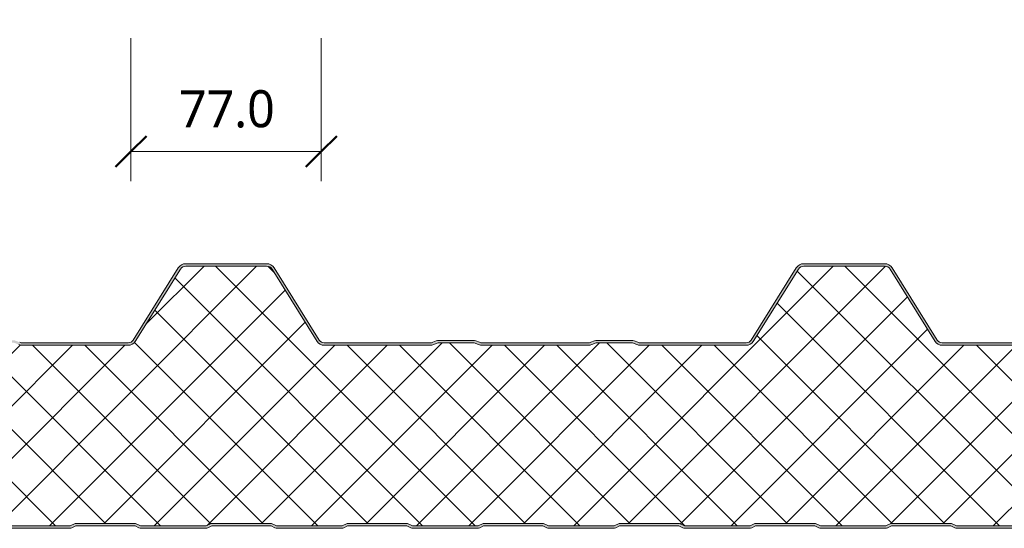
# Model space of a CAD drawing. Header units: millimetres. Extents: x 1921 to 5842, y -3826 to 1573.
# Tile 4 of 11: x 4762 to 5161, y -3188 to -2983. Entities that reach past the tile are written whole.
import ezdxf

# ---------------------------------------------------------------- set-up
doc = ezdxf.new("R2010")
doc.units = ezdxf.units.MM
for name, color, linetype, lineweight in [('A-ANNO-DIMS', 211, 'Continuous', 9), ('A-ANNO-DIMS-5', 211, 'Continuous', 9), ('A-DETL-GENF', 92, 'Continuous', 13)]:
    doc.layers.add(name, color=color, linetype=linetype, lineweight=lineweight)
doc.styles.add('Yu Gothic_2', font='Yu Gothic.ttf', dxfattribs={"height": 15})
doc.dimstyles.new('Diagonal', dxfattribs={"dimscale": 304.8, "dimtxt": 17.413553, "dimasz": 0.04101, "dimexe": 0.03937, "dimexo": 0.024606, "dimgap": 0.024606, "dimtad": 1, "dimdec": 1, "dimrnd": 0.1, "dimzin": 0, "dimdsep": 46, "dimtxsty": 'Yu Gothic_2', "dimblk1": 'OBLIQUE', "dimblk2": 'OBLIQUE', "dimsah": 1, "dimcen": 0.09, "dimazin": 0, "dimtfac": 1, "dimtdec": 4, "dimtix": 1, "dimtmove": 0, "dimatfit": 3, "dimfxl": 1, "dimtvp": 1, "dimtfill": 1, "dimtolj": 1, "dimtzin": 0, "dimarcsym": 2})

# ---------------------------------------------------------------- blocks, each defined once
blk = doc.blocks.new('Metecno RFw 1000 - FINELINE FINISH - RFw 1000 75mm - FINELINE-4376100-ALL PANEL Copy 1')
at = {"layer": 'A-DETL-GENF'}
h = blk.add_hatch(color=256, dxfattribs=at)
h.paths.add_polyline_path([(1018.2, 0), (1018.67, 0.06), (1019.1, 0.24), (1019.48, 0.53), (1019.8, 1), (1019.94, 1.33), (1020, 2.18), (1020, 5.96), (1019.9, 6.53), (1019.76, 6.86), (1019.48, 7.23), (1019, 7.58), (1015.22, 9.76), (1014.79, 9.94), (1014.32, 10), (1000.89, 10.04), (1000.6, 10.16), (1000.35, 10.35), (1000.16, 10.6), (1000.04, 10.89), (1000, 11.2), (1000, 13.2), (999.94, 13.67), (999.76, 14.1), (999.48, 14.47), (999, 14.8), (998.51, 14.96), (997.92, 15), (994, 15), (994, 14), (998.41, 13.97), (998.77, 13.77), (998.98, 13.41), (999, 13.2), (999, 11.2), (999.08, 10.63), (999.3, 10.1), (999.65, 9.64), (1000.1, 9.29), (1000.74, 9.06), (1001.2, 9), (1014.54, 9), (1018.77, 6.53), (1018.98, 6.17), (1019, 5.96), (1018.98, 1.59), (1018.77, 1.23), (1018.41, 1.03), (1018.2, 1), (1002.74, 1), (1000.63, 2), (976.27, 2), (974.27, 1), (947.74, 1), (945.74, 2), (921.27, 2), (919.27, 1), (892.74, 1), (890.74, 2), (866.27, 2), (864.27, 1), (837.74, 1), (835.74, 2), (811.27, 2), (809.27, 1), (782.74, 1), (780.74, 2), (756.27, 2), (754.27, 1), (727.74, 1), (725.74, 2), (701.27, 2), (699.27, 1), (672.71, 1.01), (670.74, 2), (646.27, 2), (644.27, 1), (617.74, 1), (615.74, 2), (591.27, 2), (589.27, 1), (562.74, 1), (560.74, 2), (536.27, 2), (534.27, 1), (507.74, 1), (505.74, 2), (481.27, 2), (479.27, 1), (452.74, 1), (450.74, 2), (426.27, 2), (424.27, 1), (397.74, 1), (395.74, 2), (371.27, 2), (369.27, 1), (342.74, 1), (340.74, 2), (316.27, 2), (314.27, 1), (287.74, 1), (285.74, 2), (261.27, 2), (259.27, 1), (232.74, 1), (230.74, 2), (206.27, 2), (204.27, 1), (177.74, 1), (175.74, 2), (151.27, 2), (149.27, 1), (122.74, 1), (120.74, 2), (96.27, 2), (94.27, 1), (67.74, 1), (65.74, 2), (41.27, 2), (39.27, 1), (23.59, 1.03), (23.23, 1.23), (23.03, 1.59), (23, 2), (23, 9.3), (22.93, 9.87), (22.71, 10.4), (22.36, 10.86), (21.9, 11.21), (21.37, 11.43), (20.8, 11.5), (1.59, 11.53), (1.23, 11.73), (1.03, 12.09), (1, 12.3), (1.03, 13.41), (1.23, 13.77), (1.59, 13.97), (1.8, 14), (6, 14), (6, 15), (1.59, 14.97), (1.15, 14.86), (0.9, 14.76), (0.53, 14.47), (0.24, 14.1), (0.06, 13.67), (0, 13.2), (0.02, 12.18), (0.12, 11.69), (0.24, 11.4), (0.53, 11.03), (1, 10.7), (1.33, 10.56), (1.8, 10.5), (21.11, 10.46), (21.4, 10.34), (21.65, 10.15), (21.84, 9.9), (21.96, 9.61), (22, 9.3), (22, 1.8), (22.06, 1.33), (22.24, 0.9), (22.53, 0.53), (23, 0.2), (23.33, 0.06), (24.22, 0), (39.49, 0.06), (39.94, 0.22), (41.5, 1), (65.5, 1), (67.51, 0.06), (68, 0), (94.49, 0.06), (94.94, 0.22), (96.5, 1), (120.6, 0.95), (122.51, 0.06), (123, 0), (149.49, 0.06), (149.94, 0.22), (151.56, 1), (175.5, 1), (177.51, 0.06), (178, 0), (204.49, 0.06), (204.94, 0.22), (206.5, 1), (230.5, 1), (232.51, 0.06), (233, 0), (259.49, 0.06), (259.94, 0.22), (261.5, 1), (285.59, 0.95), (287.51, 0.06), (288, 0), (314.49, 0.06), (314.94, 0.22), (316.55, 1), (340.5, 1), (342.51, 0.06), (343, 0), (369.49, 0.06), (369.94, 0.22), (371.5, 1), (395.5, 1), (397.51, 0.06), (398, 0), (424.49, 0.06), (424.94, 0.22), (426.5, 1), (450.5, 1), (452.51, 0.06), (453, 0), (479.49, 0.06), (479.94, 0.22), (481.5, 1), (505.5, 1), (507.51, 0.06), (508, 0), (534.49, 0.06), (534.94, 0.22), (536.5, 1), (560.5, 1), (562.51, 0.06), (563, 0), (589.49, 0.06), (589.94, 0.22), (591.62, 1), (615.5, 1), (617.51, 0.06), (618, 0), (644.49, 0.06), (644.94, 0.22), (646.5, 1), (670.5, 1), (672.51, 0.06), (673, 0), (699.49, 0.06), (699.94, 0.22), (701.5, 1), (725.5, 1), (727.51, 0.06), (728, 0), (754.49, 0.06), (754.94, 0.22), (756.5, 1), (780.5, 1), (782.51, 0.06), (783, 0), (809.49, 0.06), (809.94, 0.22), (811.5, 1), (835.5, 1), (837.51, 0.06), (838, 0), (864.49, 0.06), (864.94, 0.22), (866.5, 1), (890.5, 1), (892.51, 0.06), (893, 0), (919.49, 0.06), (919.94, 0.22), (921.5, 1), (945.5, 1), (947.51, 0.06), (948, 0), (974.49, 0.06), (974.94, 0.22), (976.5, 1), (1000.5, 1), (1002.51, 0.06), (1003, 0), (1018.13, 0)])
h.paths.add_polyline_path([(922.71, 74), (923.56, 74.11), (924.36, 74.43), (925.05, 74.93), (925.59, 75.6), (943.83, 104.78), (944.25, 105.29), (944.77, 105.67), (945.38, 105.92), (946.04, 106), (978.71, 106), (979.36, 105.92), (979.97, 105.67), (980.5, 105.29), (980.91, 104.78), (999.15, 75.6), (1000, 76.13), (981.76, 105.31), (981.19, 106.01), (980.45, 106.55), (979.61, 106.89), (978.71, 107), (946.04, 107), (945.13, 106.89), (944.29, 106.55), (943.56, 106.01), (942.98, 105.31), (924.72, 76.1), (924.36, 75.66), (923.87, 75.3), (923.31, 75.08), (922.71, 75), (879.38, 75.05), (878.46, 75.36), (876.86, 75.95), (876.29, 76), (861.88, 75.95), (861.34, 75.79), (859.36, 75.05), (858.69, 75), (815.38, 75.05), (814.46, 75.36), (812.86, 75.95), (812.29, 76), (797.88, 75.95), (797.34, 75.79), (795.36, 75.05), (794.57, 75), (751.62, 75.05), (751.43, 75.08), (750.87, 75.3), (750.38, 75.66), (750, 76.13), (731.76, 105.31), (731.19, 106.01), (730.45, 106.55), (729.61, 106.89), (728.71, 107), (696.04, 107), (695.13, 106.89), (694.29, 106.55), (693.56, 106.01), (692.98, 105.31), (674.74, 76.13), (674.36, 75.66), (673.87, 75.3), (673.31, 75.08), (672.71, 75), (629.38, 75.05), (628.46, 75.36), (626.86, 75.95), (626.29, 76), (611.88, 75.95), (611.34, 75.79), (609.36, 75.05), (608.79, 75), (565.38, 75.05), (564.46, 75.36), (562.86, 75.95), (562.29, 76), (547.88, 75.95), (547.34, 75.79), (545.36, 75.05), (544.79, 75), (502.04, 75), (501.43, 75.08), (500.86, 75.31), (500.38, 75.66), (500, 76.13), (481.76, 105.31), (481.19, 106.01), (480.45, 106.55), (479.61, 106.89), (478.71, 107), (446.04, 107), (445.13, 106.89), (444.29, 106.55), (443.48, 105.92), (442.98, 105.31), (424.66, 76.03), (424.33, 75.63), (423.87, 75.3), (423.1, 75.05), (422.71, 75), (379.38, 75.05), (378.46, 75.36), (376.86, 75.95), (376.29, 76), (361.88, 75.95), (361.34, 75.79), (359.36, 75.05), (358.79, 75), (315.38, 75.05), (314.46, 75.36), (312.86, 75.95), (312.29, 76), (297.88, 75.95), (297.34, 75.79), (295.36, 75.05), (294.79, 75), (251.9, 75.02), (251.43, 75.08), (250.87, 75.3), (250.38, 75.66), (250, 76.13), (231.76, 105.31), (231.19, 106.01), (230.45, 106.55), (229.61, 106.89), (228.71, 107), (196.04, 107), (195.13, 106.89), (194.29, 106.55), (193.55, 106), (192.98, 105.31), (174.74, 76.13), (174.33, 75.64), (173.87, 75.3), (173.31, 75.08), (172.71, 75), (129.38, 75.05), (128.46, 75.36), (126.86, 75.95), (126.29, 76), (111.88, 75.95), (111.34, 75.79), (109.36, 75.05), (108.79, 75), (65.38, 75.05), (64.46, 75.36), (62.86, 75.95), (62.29, 76), (47.88, 75.95), (47.34, 75.79), (45.36, 75.05), (44.79, 75), (2.23, 75.04), (1.83, 75.12), (1.36, 75.31), (0.88, 75.66), (0.5, 76.13), (-17.74, 105.31), (-18.31, 106.01), (-19.05, 106.55), (-19.89, 106.89), (-20.79, 107), (-54.46, 107), (-55.37, 106.89), (-56.21, 106.55), (-56.94, 106.01), (-57.52, 105.31), (-62.52, 97.3), (-62.91, 97.49), (-63.34, 97.57), (-63.78, 97.55), (-64.19, 97.43), (-64.57, 97.21), (-64.88, 96.9), (-65.34, 96.16), (-65.48, 95.75), (-65.51, 95.32), (-65.44, 94.89), (-65.27, 94.49), (-65.01, 94.14), (-64.67, 93.87), (-67.52, 89.3), (-66.68, 88.77), (-63.29, 94.19), (-64.28, 94.83), (-64.47, 95.15), (-64.5, 95.51), (-64.37, 95.85), (-64.24, 95.99), (-64.07, 96.31), (-63.76, 96.52), (-63.4, 96.57), (-63.05, 96.46), (-62.2, 95.93), (-56.67, 104.78), (-56.25, 105.29), (-55.73, 105.67), (-55.12, 105.92), (-54.46, 106), (-20.79, 106), (-20.14, 105.92), (-19.53, 105.67), (-19, 105.29), (-18.59, 104.78), (-0.11, 75.31), (0.33, 74.83), (1, 74.38), (1.83, 74.09), (2.54, 74), (44.79, 74), (45.55, 74.07), (46.28, 74.29), (48.07, 75), (62.68, 75), (64.46, 74.29), (65.19, 74.07), (65.95, 74), (108.79, 74), (109.55, 74.07), (110.28, 74.29), (112.07, 75), (126.68, 75), (128.46, 74.29), (129.19, 74.07), (129.95, 74), (172.71, 74), (173.56, 74.11), (174.36, 74.43), (175.05, 74.93), (175.59, 75.6), (193.83, 104.78), (194.25, 105.29), (194.77, 105.67), (195.38, 105.92), (196.04, 106), (228.71, 106), (229.36, 105.92), (229.97, 105.67), (230.5, 105.29), (230.91, 104.78), (249.15, 75.6), (249.69, 74.93), (250.39, 74.43), (251.18, 74.11), (252.04, 74), (294.79, 74), (295.55, 74.07), (296.28, 74.29), (298.07, 75), (312.68, 75), (314.46, 74.29), (315.19, 74.07), (316.27, 74), (358.79, 74), (359.55, 74.07), (360.28, 74.29), (362.07, 75), (376.68, 75), (378.46, 74.29), (379.19, 74.07), (379.95, 74), (422.71, 74), (423.56, 74.11), (424.36, 74.43), (425.05, 74.93), (425.59, 75.6), (443.83, 104.78), (444.25, 105.29), (444.77, 105.67), (445.38, 105.92), (446.04, 106), (478.71, 106), (479.36, 105.92), (479.97, 105.67), (480.5, 105.29), (480.91, 104.78), (499.39, 75.31), (499.69, 74.93), (500.39, 74.43), (501.18, 74.11), (502.04, 74), (544.79, 74), (545.55, 74.07), (546.28, 74.29), (548.07, 75), (562.68, 75), (564.46, 74.29), (565.19, 74.07), (565.95, 74), (608.79, 74), (609.55, 74.07), (610.28, 74.29), (612.07, 75), (626.68, 75), (628.46, 74.29), (629.19, 74.07), (629.95, 74), (672.71, 74), (673.56, 74.11), (674.36, 74.43), (675.05, 74.93), (675.59, 75.6), (693.83, 104.78), (694.25, 105.29), (694.77, 105.67), (695.38, 105.92), (696.04, 106), (728.71, 106), (729.36, 105.92), (729.97, 105.67), (730.5, 105.29), (730.91, 104.78), (749.15, 75.6), (749.69, 74.93), (750.39, 74.43), (751.18, 74.11), (752.04, 74), (794.79, 74), (795.55, 74.07), (796.28, 74.29), (798.07, 75), (812.68, 75), (814.46, 74.29), (815.19, 74.07), (815.95, 74), (858.79, 74), (859.55, 74.07), (860.28, 74.29), (862.07, 75), (876.68, 75), (878.46, 74.29), (879.19, 74.07), (879.95, 74), (921.27, 74)])
h = blk.add_hatch(dxfattribs=at)
h.set_pattern_fill('FP_3', color=256, style=0, pattern_type=2)
h.set_pattern_definition([(45, (4128.463, 3188.405), (-10.6066, 10.6066), []), (135, (4128.463, 3188.405), (-10.6066, -10.6066), [])])
h.paths.add_polyline_path([(1018.2, 1), (1018.6, 1.11), (1018.9, 1.4), (1019, 1.8), (1019, 5.96), (1018.9, 6.36), (1018.6, 6.65), (1014.54, 9), (1001.2, 9), (1000.63, 9.07), (1000.1, 9.29), (999.65, 9.64), (999.3, 10.1), (999.08, 10.63), (999, 11.2), (999, 13.2), (998.9, 13.6), (998.6, 13.89), (998.2, 14), (994, 14), (994, 15), (998.2, 15), (998.67, 14.94), (999.1, 14.76), (999.48, 14.47), (999.76, 14.1), (999.94, 13.67), (1000, 13.2), (1000, 74.24), (980.91, 104.78), (980.5, 105.29), (979.97, 105.67), (979.36, 105.92), (978.71, 106), (946.04, 106), (945.38, 105.92), (944.77, 105.67), (944.25, 105.29), (943.83, 104.78), (925.59, 75.6), (925.05, 74.93), (924.36, 74.43), (923.56, 74.11), (922.71, 74), (879.95, 74), (879.19, 74.07), (878.46, 74.29), (876.68, 75), (862.07, 75), (860.28, 74.29), (859.55, 74.07), (858.79, 74), (815.95, 74), (815.19, 74.07), (814.46, 74.29), (812.68, 75), (798.07, 75), (796.28, 74.29), (795.55, 74.07), (794.79, 74), (752.04, 74), (751.18, 74.11), (750.39, 74.43), (749.69, 74.93), (749.15, 75.6), (730.91, 104.78), (730.5, 105.29), (729.97, 105.67), (729.36, 105.92), (728.71, 106), (696.04, 106), (695.38, 105.92), (694.77, 105.67), (694.25, 105.29), (693.83, 104.78), (675.59, 75.6), (675.05, 74.93), (674.36, 74.43), (673.56, 74.11), (672.71, 74), (629.95, 74), (629.19, 74.07), (628.46, 74.29), (626.68, 75), (612.07, 75), (610.28, 74.29), (609.55, 74.07), (608.79, 74), (565.95, 74), (565.19, 74.07), (564.46, 74.29), (562.68, 75), (548.07, 75), (546.28, 74.29), (545.55, 74.07), (544.79, 74), (502.04, 74), (501.18, 74.11), (500.39, 74.43), (499.69, 74.93), (499.15, 75.6), (480.91, 104.78), (480.5, 105.29), (479.97, 105.67), (479.36, 105.92), (478.71, 106), (446.04, 106), (445.38, 105.92), (444.77, 105.67), (444.25, 105.29), (443.83, 104.78), (425.59, 75.6), (425.05, 74.93), (424.36, 74.43), (423.56, 74.11), (422.71, 74), (379.95, 74), (379.19, 74.07), (378.46, 74.29), (376.68, 75), (362.07, 75), (360.28, 74.29), (359.55, 74.07), (358.79, 74), (315.95, 74), (315.19, 74.07), (314.46, 74.29), (312.68, 75), (298.07, 75), (296.28, 74.29), (295.55, 74.07), (294.79, 74), (252.04, 74), (251.18, 74.11), (250.39, 74.43), (249.69, 74.93), (249.15, 75.6), (230.91, 104.78), (230.5, 105.29), (229.97, 105.67), (229.36, 105.92), (228.71, 106), (196.04, 106), (195.38, 105.92), (194.77, 105.67), (194.25, 105.29), (193.83, 104.78), (175.59, 75.6), (175.05, 74.93), (174.36, 74.43), (173.56, 74.11), (172.71, 74), (129.95, 74), (129.19, 74.07), (128.46, 74.29), (126.68, 75), (112.07, 75), (110.28, 74.29), (109.55, 74.07), (108.79, 74), (65.95, 74), (65.19, 74.07), (64.46, 74.29), (62.68, 75), (48.07, 75), (46.28, 74.29), (45.55, 74.07), (44.79, 74), (2.54, 74), (1.83, 74.07), (1.15, 74.3), (0.53, 74.65), (0, 75.13), (0, 13.2), (0.06, 13.67), (0.24, 14.1), (0.53, 14.47), (0.9, 14.76), (1.33, 14.94), (1.8, 15), (6, 15), (6, 14), (1.59, 13.97), (1.23, 13.77), (1.11, 13.6), (1, 13.2), (1, 12.3), (1.11, 11.9), (1.4, 11.61), (1.8, 11.5), (20.8, 11.5), (21.37, 11.43), (21.9, 11.21), (22.36, 10.86), (22.71, 10.4), (22.93, 9.87), (23, 9.3), (23, 1.8), (23.11, 1.4), (23.4, 1.11), (23.8, 1), (39.27, 1), (41.27, 2), (65.74, 2), (67.74, 1), (94.27, 1), (96.27, 2), (120.74, 2), (122.74, 1), (149.27, 1), (151.27, 2), (175.74, 2), (177.74, 1), (204.27, 1), (206.27, 2), (230.74, 2), (232.74, 1), (259.27, 1), (261.27, 2), (285.74, 2), (287.74, 1), (314.27, 1), (316.27, 2), (340.74, 2), (342.74, 1), (369.27, 1), (371.27, 2), (395.74, 2), (397.74, 1), (424.27, 1), (426.27, 2), (450.74, 2), (452.74, 1), (479.27, 1), (481.27, 2), (505.74, 2), (507.74, 1), (534.27, 1), (536.27, 2), (560.74, 2), (562.74, 1), (589.27, 1), (591.27, 2), (615.74, 2), (617.74, 1), (644.27, 1), (646.27, 2), (670.74, 2), (672.74, 1), (699.27, 1), (701.27, 2), (725.74, 2), (727.74, 1), (754.27, 1), (756.27, 2), (780.74, 2), (782.74, 1), (809.27, 1), (811.27, 2), (835.74, 2), (837.74, 1), (864.27, 1), (866.27, 2), (890.74, 2), (892.74, 1), (919.27, 1), (921.27, 2), (945.74, 2), (947.74, 1), (974.27, 1), (976.27, 2), (1000.74, 2), (1002.74, 1), (1011.33, 1)])
for p, q in [((192.98, 105.31), (174.74, 76.13)), ((193.83, 104.78), (175.59, 75.6)), ((228.71, 107), (196.04, 107)), ((228.71, 106), (196.04, 106)), ((249.15, 75.6), (230.91, 104.78)), ((250, 76.13), (231.76, 105.31)), ((442.98, 105.31), (424.74, 76.13)), ((443.83, 104.78), (425.59, 75.6)), ((478.71, 107), (446.04, 107)), ((478.71, 106), (446.04, 106)), ((499.15, 75.6), (480.91, 104.78)), ((500, 76.13), (481.76, 105.31)), ((297.34, 75.79), (295.91, 75.21)), ((312.29, 76), (298.45, 76)), ((314.84, 75.21), (313.41, 75.79)), ((361.34, 75.79), (359.91, 75.21)), ((376.29, 76), (362.45, 76)), ((378.84, 75.21), (377.41, 75.79)), ((172.71, 75), (129.95, 75)), ((172.71, 74), (129.95, 74)), ((294.79, 75), (252.04, 75)), ((294.79, 74), (252.04, 74)), ((298.07, 75), (296.28, 74.29)), ((312.68, 75), (298.07, 75)), ((314.46, 74.29), (312.68, 75)), ((358.79, 75), (315.95, 75)), ((358.79, 74), (315.95, 74)), ((362.07, 75), (360.28, 74.29)), ((376.68, 75), (362.07, 75)), ((378.46, 74.29), (376.68, 75)), ((422.71, 75), (379.95, 75)), ((422.71, 74), (379.95, 74)), ((544.79, 75), (502.04, 75)), ((544.79, 74), (502.04, 74)), ((122.74, 1), (149.27, 1)), ((123, 0), (149.01, 0)), ((149.27, 1), (151.27, 2)), ((149.94, 0.22), (151.5, 1)), ((151.27, 2), (175.74, 2)), ((151.5, 1), (175.5, 1)), ((175.5, 1), (177.06, 0.22)), ((175.74, 2), (177.74, 1)), ((177.74, 1), (204.27, 1)), ((178, 0), (204.01, 0)), ((204.27, 1), (206.27, 2)), ((204.94, 0.22), (206.5, 1)), ((206.27, 2), (230.74, 2)), ((206.5, 1), (230.5, 1)), ((230.5, 1), (232.06, 0.22)), ((230.74, 2), (232.74, 1)), ((232.74, 1), (259.27, 1)), ((233, 0), (259.01, 0)), ((259.27, 1), (261.27, 2)), ((259.94, 0.22), (261.5, 1)), ((261.27, 2), (285.74, 2)), ((261.5, 1), (285.5, 1)), ((285.5, 1), (287.06, 0.22)), ((285.74, 2), (287.74, 1)), ((287.74, 1), (314.27, 1)), ((288, 0), (314.01, 0)), ((314.27, 1), (316.27, 2)), ((314.94, 0.22), (316.5, 1)), ((316.27, 2), (340.74, 2)), ((316.5, 1), (340.5, 1)), ((340.5, 1), (342.06, 0.22)), ((340.74, 2), (342.74, 1)), ((342.74, 1), (369.27, 1)), ((343, 0), (369.01, 0)), ((369.27, 1), (371.27, 2)), ((369.94, 0.22), (371.5, 1)), ((371.27, 2), (395.74, 2)), ((371.5, 1), (395.5, 1)), ((395.5, 1), (397.06, 0.22)), ((395.74, 2), (397.74, 1)), ((397.74, 1), (424.27, 1)), ((398, 0), (424.01, 0)), ((424.27, 1), (426.27, 2)), ((424.94, 0.22), (426.5, 1)), ((426.27, 2), (450.74, 2)), ((426.5, 1), (450.5, 1)), ((450.5, 1), (452.06, 0.22)), ((450.74, 2), (452.74, 1)), ((452.74, 1), (479.27, 1)), ((453, 0), (479.01, 0)), ((479.27, 1), (481.27, 2)), ((479.94, 0.22), (481.5, 1)), ((481.27, 2), (505.74, 2)), ((481.5, 1), (505.5, 1)), ((505.5, 1), (507.06, 0.22)), ((505.74, 2), (507.74, 1)), ((507.74, 1), (534.27, 1)), ((508, 0), (534.01, 0))]:
    blk.add_line(p, q, dxfattribs=at)
for centre, radius, start, end in [((196.04, 103.4), 3.6, 90, 147.9946), ((196.04, 103.4), 2.6, 90, 147.9946), ((228.71, 103.4), 3.6, 32.0054, 90), ((228.71, 103.4), 2.6, 32.0054, 90), ((446.04, 103.4), 3.6, 90, 147.9946), ((446.04, 103.4), 2.6, 90, 147.9946), ((478.71, 103.4), 3.6, 32.0054, 90), ((478.71, 103.4), 2.6, 32.0054, 90), ((172.71, 77.4), 2.4, 270, 327.9946), ((252.04, 77.4), 2.4, 212.0054, 270), ((298.45, 73), 3, 90, 111.8014), ((312.29, 73), 3, 68.1986, 90), ((362.45, 73), 3, 90, 111.8014), ((376.29, 73), 3, 68.1986, 90), ((422.71, 77.4), 2.4, 270, 327.9946), ((502.04, 77.4), 2.4, 212.0054, 270), ((129.95, 78), 4, 248.1986, 270), ((129.95, 78), 3, 248.1986, 270), ((172.71, 77.4), 3.4, 270, 327.9946), ((252.04, 77.4), 3.4, 212.0054, 270), ((294.79, 78), 3, 270, 291.8014), ((294.79, 78), 4, 270, 291.8014), ((315.95, 78), 4, 248.1986, 270), ((315.95, 78), 3, 248.1986, 270), ((358.79, 78), 3, 270, 291.8014), ((358.79, 78), 4, 270, 291.8014), ((379.95, 78), 4, 248.1986, 270), ((379.95, 78), 3, 248.1986, 270), ((422.71, 77.4), 3.4, 270, 327.9946), ((502.04, 77.4), 3.4, 212.0054, 270), ((149.01, 2.1), 2.1, 270, 296.5651), ((178, 2.1), 2.1, 243.4349, 270), ((204.01, 2.1), 2.1, 270, 296.5651), ((233, 2.1), 2.1, 243.4349, 270), ((259.01, 2.1), 2.1, 270, 296.5651), ((288, 2.1), 2.1, 243.4349, 270), ((314.01, 2.1), 2.1, 270, 296.5651), ((343, 2.1), 2.1, 243.4349, 270), ((369.01, 2.1), 2.1, 270, 296.5651), ((398, 2.1), 2.1, 243.4349, 270), ((424.01, 2.1), 2.1, 270, 296.5651), ((453, 2.1), 2.1, 243.4349, 270), ((479.01, 2.1), 2.1, 270, 296.5651), ((508, 2.1), 2.1, 243.4349, 270)]:
    blk.add_arc(centre, radius, start, end, dxfattribs=at)
blk = doc.blocks.new('DIMBLOCK14-ALL PANEL Copy 1')
at = {"layer": 'A-ANNO-DIMS-5'}
for p, q in [((4807.23, -3036.06), (4807.23, -2990.25)), ((4884.23, -3036.06), (4884.23, -2990.25)), ((4807.23, -3036.06), (4884.23, -3036.06)), ((4807.23, -3036.06), (4807.23, -3048.06)), ((4884.23, -3036.06), (4884.23, -3048.06))]:
    blk.add_line(p, q, dxfattribs=at)
at = {"layer": 'A-ANNO-DIMS-5', "lineweight": 50}
for p, q in [((4807.23, -3036.06), (4813.48, -3029.81)), ((4884.23, -3036.06), (4890.48, -3029.81)), ((4807.23, -3036.06), (4800.98, -3042.31)), ((4884.23, -3036.06), (4877.98, -3042.31))]:
    blk.add_line(p, q, dxfattribs=at)
at = {"layer": 'A-ANNO-DIMS-5', "color": 0, "insert": (4826.65, -3011.25), "char_height": 15, "width": 45.7874, "attachment_point": 1, "line_spacing_factor": 1.024327, "style": 'Yu Gothic_2', "bg_fill": 3, "box_fill_scale": 1.25, "bg_fill_color": 256, "bg_fill_true_color": 13158600, "bg_fill_transparency": 0}
blk.add_mtext('77.0', dxfattribs=at)
blk = doc.blocks.new('_Oblique')
at = {"color": 0, "linetype": 'ByBlock', "lineweight": -2}
blk.add_line((-0.5, -0.5), (0.5, 0.5), dxfattribs=at)

msp = doc.modelspace()

# ---------------------------------------------------------------- block references
at = {"layer": 'A-DETL-GENF'}
msp.add_blockref('Metecno RFw 1000 - FINELINE FINISH - RFw 1000 75mm - FINELINE-4376100-ALL PANEL Copy 1', (4633.39, -3188.41), dxfattribs=at)

# ---------------------------------------------------------------- dimensions: what is measured, and where the dimension line sits
at = {"layer": 'A-ANNO-DIMS'}
dim = msp.add_linear_dim(base=(4884.23, -3036.06), p1=(4807.23, -2982.75), p2=(4884.23, -2982.75), dimstyle='Diagonal', override={"dimpost": '<>', "dimfxl": 76.998597}, dxfattribs=at)
dim.commit()
dim.dimension.update_dxf_attribs({"geometry": 'DIMBLOCK14-ALL PANEL Copy 1', "text_midpoint": (4845.73, -3021.06)})

doc.saveas('drawing.dxf')
